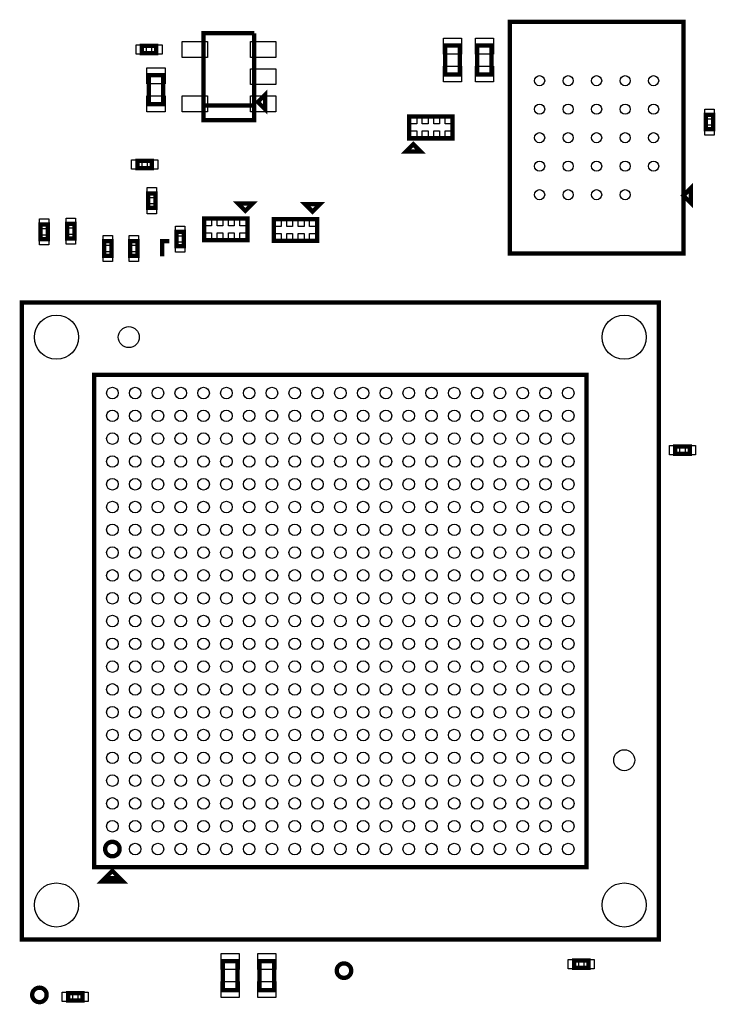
# Model space of a CAD drawing. Extents: x -350 to 3416, y -100 to 6438.
# Tile 6 of 8: x 861 to 1822, y 3502 to 4862. Entities that reach past the tile are written whole.
import ezdxf

# ---------------------------------------------------------------- set-up
doc = ezdxf.new("R2010")
doc.units = 0
doc.layers.add('PG_ASSEMBLY_TOP', color=120, linetype='CONTINUOUS')
doc.layers.add('PIN_TOP', color=140, linetype='CONTINUOUS')

msp = doc.modelspace()

# ---------------------------------------------------------------- linework, layer by layer
at = {"layer": 'PG_ASSEMBLY_TOP', "const_width": 6}
for points in [[(1778.39, 4859.05), (1538.39, 4859.05), (1538.39, 4539.05), (1778.39, 4539.05), (1778.39, 4859.05)], [(1115.39, 4743.38), (1185.39, 4743.38), (1185.39, 4843.38)], [(1185.39, 4843.38), (1115.39, 4843.38), (1115.39, 4723.38), (1185.39, 4723.38), (1185.39, 4743.38), (1115.39, 4743.38)], [(1050.1, 4825.78), (1030.1, 4825.78), (1030.1, 4815.78), (1050.1, 4815.78), (1050.1, 4825.78)], [(1469.38, 4786.34), (1469.38, 4826.34), (1449.38, 4826.34), (1449.38, 4786.34), (1469.38, 4786.34)], [(1493.38, 4826.34), (1493.38, 4786.34), (1513.38, 4786.34), (1513.38, 4826.34), (1493.38, 4826.34)], [(1059.64, 4745.27), (1059.64, 4785.27), (1039.64, 4785.27), (1039.64, 4745.27), (1059.64, 4745.27)], [(1190.39, 4748.38), (1200.39, 4738.38), (1200.39, 4758.38), (1190.39, 4748.38)], [(1819.38, 4710.64), (1819.38, 4730.64), (1809.38, 4730.64), (1809.38, 4710.64), (1819.38, 4710.64)], [(1399.42, 4728.15), (1459.42, 4728.15), (1459.42, 4698.15), (1399.42, 4698.15), (1399.42, 4728.15)], [(1395, 4680), (1415, 4680), (1405, 4690), (1395, 4680)], [(1044, 4667), (1024, 4667), (1024, 4657), (1044, 4657), (1044, 4667)], [(1049, 4602), (1049, 4622), (1039, 4622), (1039, 4602), (1049, 4602)], [(1778.39, 4619.05), (1788.39, 4609.05), (1788.39, 4629.05), (1778.39, 4619.05)], [(1183, 4608), (1163, 4608), (1173, 4598), (1183, 4608)], [(1276, 4607), (1256, 4607), (1266, 4597), (1276, 4607)], [(1176, 4557.6), (1116, 4557.6), (1116, 4587.6), (1176, 4587.6), (1176, 4557.6)], [(1272.28, 4556.58), (1212.28, 4556.58), (1212.28, 4586.58), (1272.28, 4586.58), (1272.28, 4556.58)], [(890, 4579), (890, 4559), (900, 4559), (900, 4579), (890, 4579)], [(927, 4580), (927, 4560), (937, 4560), (937, 4580), (927, 4580)], [(1078, 4569), (1078, 4549), (1088, 4549), (1088, 4569), (1078, 4569)], [(978, 4556), (978, 4536), (988, 4536), (988, 4556), (978, 4556)], [(1014, 4556), (1014, 4536), (1024, 4536), (1024, 4556), (1014, 4556)], [(1068, 4556), (1058, 4556), (1058, 4535)], [(1744.34, 3591.3), (1744.34, 4471.3), (864.34, 4471.3), (864.34, 3591.3), (1744.34, 3591.3)], [(1644.34, 3691.3), (1644.34, 4371.3), (964.34, 4371.3), (964.34, 3691.3), (1644.34, 3691.3)], [(1766.97, 4262.4), (1786.97, 4262.4), (1786.97, 4272.4), (1766.97, 4272.4), (1766.97, 4262.4)], [(989.34, 3686.3), (974.34, 3671.3), (1004.34, 3671.3), (989.34, 3686.3)], [(989.34, 3686.3), (979.34, 3676.3), (999.34, 3676.3), (989.34, 3686.3)], [(1142.14, 3561.6), (1142.14, 3521.6), (1162.14, 3521.6), (1162.14, 3561.6), (1142.14, 3561.6)], [(1212.74, 3521.6), (1212.74, 3561.6), (1192.74, 3561.6), (1192.74, 3521.6), (1212.74, 3521.6)], [(1647.21, 3562.46), (1627.21, 3562.46), (1627.21, 3552.46), (1647.21, 3552.46), (1647.21, 3562.46)], [(948.09, 3517.07), (928.09, 3517.07), (928.09, 3507.07), (948.09, 3507.07), (948.09, 3517.07)]]:
    msp.add_lwpolyline(points, dxfattribs=at)
for points in [[(999.38, 3716.34, 1), (979.38, 3716.34, 1), (999.38, 3716.34)], [(1319.38, 3548.34, 1), (1299.38, 3548.34, 1), (1319.38, 3548.34)], [(898.59, 3514.85, 1), (878.59, 3514.85, 1), (898.59, 3514.85)]]:
    msp.add_lwpolyline(points, format="xyb", dxfattribs=at)
at = {"layer": 'PIN_TOP'}
for points in [[(1120.65, 4831.78), (1120.65, 4809.78), (1085.65, 4809.78), (1085.65, 4831.78)], [(1215.13, 4831.78), (1215.13, 4809.78), (1180.13, 4809.78), (1180.13, 4831.78)], [(1471.88, 4814.63), (1446.88, 4814.63), (1446.88, 4836.63), (1471.88, 4836.63)], [(1490.88, 4836.63), (1515.88, 4836.63), (1515.88, 4814.63), (1490.88, 4814.63)], [(1036.08, 4827.28), (1036.08, 4814.28), (1022.08, 4814.28), (1022.08, 4827.28)], [(1058.12, 4827.28), (1058.12, 4814.28), (1044.12, 4814.28), (1044.12, 4827.28)], [(1062.14, 4773.56), (1037.14, 4773.56), (1037.14, 4795.56), (1062.14, 4795.56)], [(1215.13, 4794.38), (1215.13, 4772.38), (1180.13, 4772.38), (1180.13, 4794.38)], [(1471.88, 4776.05), (1446.88, 4776.05), (1446.88, 4798.05), (1471.88, 4798.05)], [(1490.88, 4798.05), (1515.88, 4798.05), (1515.88, 4776.05), (1490.88, 4776.05)], [(1062.14, 4734.98), (1037.14, 4734.98), (1037.14, 4756.98), (1062.14, 4756.98)], [(1120.65, 4756.98), (1120.65, 4734.98), (1085.65, 4734.98), (1085.65, 4756.98)], [(1215.13, 4756.98), (1215.13, 4734.98), (1180.13, 4734.98), (1180.13, 4756.98)], [(1820.88, 4724.66), (1807.88, 4724.66), (1807.88, 4738.66), (1820.88, 4738.66)], [(1401.8, 4717.98), (1401.8, 4729.98), (1409.8, 4729.98), (1409.8, 4717.98)], [(1417.55, 4717.98), (1417.55, 4729.98), (1425.55, 4729.98), (1425.55, 4717.98)], [(1433.29, 4717.98), (1433.29, 4729.98), (1441.29, 4729.98), (1441.29, 4717.98)], [(1449.04, 4717.98), (1449.04, 4729.98), (1457.04, 4729.98), (1457.04, 4717.98)], [(1401.8, 4696.32), (1401.8, 4708.32), (1409.8, 4708.32), (1409.8, 4696.32)], [(1417.55, 4696.32), (1417.55, 4708.32), (1425.55, 4708.32), (1425.55, 4696.32)], [(1433.29, 4696.32), (1433.29, 4708.32), (1441.29, 4708.32), (1441.29, 4696.32)], [(1449.04, 4696.32), (1449.04, 4708.32), (1457.04, 4708.32), (1457.04, 4696.32)], [(1820.88, 4702.62), (1807.88, 4702.62), (1807.88, 4716.62), (1820.88, 4716.62)], [(1029.98, 4668.5), (1029.98, 4655.5), (1015.98, 4655.5), (1015.98, 4668.5)], [(1052.02, 4668.5), (1052.02, 4655.5), (1038.02, 4655.5), (1038.02, 4668.5)], [(1050.5, 4616.02), (1037.5, 4616.02), (1037.5, 4630.02), (1050.5, 4630.02)], [(1050.5, 4593.98), (1037.5, 4593.98), (1037.5, 4607.98), (1050.5, 4607.98)], [(888.5, 4587.02), (901.5, 4587.02), (901.5, 4573.02), (888.5, 4573.02)], [(925.5, 4588.02), (938.5, 4588.02), (938.5, 4574.02), (925.5, 4574.02)], [(1126.38, 4589.43), (1126.38, 4577.43), (1118.38, 4577.43), (1118.38, 4589.43)], [(1142.13, 4589.43), (1142.13, 4577.43), (1134.13, 4577.43), (1134.13, 4589.43)], [(1157.87, 4589.43), (1157.87, 4577.43), (1149.87, 4577.43), (1149.87, 4589.43)], [(1173.62, 4589.43), (1173.62, 4577.43), (1165.62, 4577.43), (1165.62, 4589.43)], [(1222.66, 4588.41), (1222.66, 4576.41), (1214.66, 4576.41), (1214.66, 4588.41)], [(1238.41, 4588.41), (1238.41, 4576.41), (1230.41, 4576.41), (1230.41, 4588.41)], [(1254.15, 4588.41), (1254.15, 4576.41), (1246.15, 4576.41), (1246.15, 4588.41)], [(1269.9, 4588.41), (1269.9, 4576.41), (1261.9, 4576.41), (1261.9, 4588.41)], [(1076.5, 4577.02), (1089.5, 4577.02), (1089.5, 4563.02), (1076.5, 4563.02)], [(888.5, 4564.98), (901.5, 4564.98), (901.5, 4550.98), (888.5, 4550.98)], [(925.5, 4565.98), (938.5, 4565.98), (938.5, 4551.98), (925.5, 4551.98)], [(976.5, 4564.02), (989.5, 4564.02), (989.5, 4550.02), (976.5, 4550.02)], [(1012.5, 4564.02), (1025.5, 4564.02), (1025.5, 4550.02), (1012.5, 4550.02)], [(1126.38, 4567.77), (1126.38, 4555.77), (1118.38, 4555.77), (1118.38, 4567.77)], [(1142.13, 4567.77), (1142.13, 4555.77), (1134.13, 4555.77), (1134.13, 4567.77)], [(1157.87, 4567.77), (1157.87, 4555.77), (1149.87, 4555.77), (1149.87, 4567.77)], [(1173.62, 4567.77), (1173.62, 4555.77), (1165.62, 4555.77), (1165.62, 4567.77)], [(1222.66, 4566.75), (1222.66, 4554.75), (1214.66, 4554.75), (1214.66, 4566.75)], [(1238.41, 4566.75), (1238.41, 4554.75), (1230.41, 4554.75), (1230.41, 4566.75)], [(1254.15, 4566.75), (1254.15, 4554.75), (1246.15, 4554.75), (1246.15, 4566.75)], [(1269.9, 4566.75), (1269.9, 4554.75), (1261.9, 4554.75), (1261.9, 4566.75)], [(1076.5, 4554.98), (1089.5, 4554.98), (1089.5, 4540.98), (1076.5, 4540.98)], [(976.5, 4541.98), (989.5, 4541.98), (989.5, 4527.98), (976.5, 4527.98)], [(1012.5, 4541.98), (1025.5, 4541.98), (1025.5, 4527.98), (1012.5, 4527.98)], [(1758.95, 4260.9), (1758.95, 4273.9), (1772.95, 4273.9), (1772.95, 4260.9)], [(1780.99, 4260.9), (1780.99, 4273.9), (1794.99, 4273.9), (1794.99, 4260.9)], [(1139.64, 3571.89), (1164.64, 3571.89), (1164.64, 3549.89), (1139.64, 3549.89)], [(1215.24, 3549.89), (1190.24, 3549.89), (1190.24, 3571.89), (1215.24, 3571.89)], [(1633.19, 3563.96), (1633.19, 3550.96), (1619.19, 3550.96), (1619.19, 3563.96)], [(1655.23, 3563.96), (1655.23, 3550.96), (1641.23, 3550.96), (1641.23, 3563.96)], [(1139.64, 3533.31), (1164.64, 3533.31), (1164.64, 3511.31), (1139.64, 3511.31)], [(1215.24, 3511.31), (1190.24, 3511.31), (1190.24, 3533.31), (1215.24, 3533.31)], [(934.07, 3518.57), (934.07, 3505.57), (920.07, 3505.57), (920.07, 3518.57)], [(956.11, 3518.57), (956.11, 3505.57), (942.11, 3505.57), (942.11, 3518.57)]]:
    msp.add_lwpolyline(points, close=True, dxfattribs=at)
for centre, radius in [((1579.65, 4777.79), 7), ((1619.02, 4777.79), 7), ((1658.39, 4777.79), 7), ((1697.76, 4777.79), 7), ((1737.13, 4777.79), 7), ((1579.65, 4738.42), 7), ((1619.02, 4738.42), 7), ((1658.39, 4738.42), 7), ((1697.76, 4738.42), 7), ((1737.13, 4738.42), 7), ((1579.65, 4699.05), 7), ((1619.02, 4699.05), 7), ((1658.39, 4699.05), 7), ((1697.76, 4699.05), 7), ((1737.13, 4699.05), 7), ((1579.65, 4659.68), 7), ((1619.02, 4659.68), 7), ((1658.39, 4659.68), 7), ((1697.76, 4659.68), 7), ((1737.13, 4659.68), 7), ((1579.65, 4620.31), 7), ((1619.02, 4620.31), 7), ((1658.39, 4620.31), 7), ((1697.76, 4620.31), 7), ((912.12, 4423.52), 30.5), ((1696.56, 4423.52), 30.5), ((1012.12, 4423.52), 14.5), ((989.38, 4346.26), 8), ((1020.88, 4346.26), 8), ((1052.37, 4346.26), 8), ((1083.87, 4346.26), 8), ((1115.36, 4346.26), 8), ((1146.86, 4346.26), 8), ((1178.36, 4346.26), 8), ((1209.85, 4346.26), 8), ((1241.35, 4346.26), 8), ((1272.84, 4346.26), 8), ((1304.34, 4346.26), 8), ((1335.84, 4346.26), 8), ((1367.33, 4346.26), 8), ((1398.83, 4346.26), 8), ((1430.32, 4346.26), 8), ((1461.82, 4346.26), 8), ((1493.32, 4346.26), 8), ((1524.81, 4346.26), 8), ((1556.31, 4346.26), 8), ((1587.8, 4346.26), 8), ((1619.3, 4346.26), 8), ((989.38, 4314.76), 8), ((1020.88, 4314.76), 8), ((1052.37, 4314.76), 8), ((1083.87, 4314.76), 8), ((1115.36, 4314.76), 8), ((1146.86, 4314.76), 8), ((1178.36, 4314.76), 8), ((1209.85, 4314.76), 8), ((1241.35, 4314.76), 8), ((1272.84, 4314.76), 8), ((1304.34, 4314.76), 8), ((1335.84, 4314.76), 8), ((1367.33, 4314.76), 8), ((1398.83, 4314.76), 8), ((1430.32, 4314.76), 8), ((1461.82, 4314.76), 8), ((1493.32, 4314.76), 8), ((1524.81, 4314.76), 8), ((1556.31, 4314.76), 8), ((1587.8, 4314.76), 8), ((1619.3, 4314.76), 8), ((989.38, 4283.27), 8), ((1020.88, 4283.27), 8), ((1052.37, 4283.27), 8), ((1083.87, 4283.27), 8), ((1115.36, 4283.27), 8), ((1146.86, 4283.27), 8), ((1178.36, 4283.27), 8), ((1209.85, 4283.27), 8), ((1241.35, 4283.27), 8), ((1272.84, 4283.27), 8), ((1304.34, 4283.27), 8), ((1335.84, 4283.27), 8), ((1367.33, 4283.27), 8), ((1398.83, 4283.27), 8), ((1430.32, 4283.27), 8), ((1461.82, 4283.27), 8), ((1493.32, 4283.27), 8), ((1524.81, 4283.27), 8), ((1556.31, 4283.27), 8), ((1587.8, 4283.27), 8), ((1619.3, 4283.27), 8), ((989.38, 4251.77), 8), ((1020.88, 4251.77), 8), ((1052.37, 4251.77), 8), ((1083.87, 4251.77), 8), ((1115.36, 4251.77), 8), ((1146.86, 4251.77), 8), ((1178.36, 4251.77), 8), ((1209.85, 4251.77), 8), ((1241.35, 4251.77), 8), ((1272.84, 4251.77), 8), ((1304.34, 4251.77), 8), ((1335.84, 4251.77), 8), ((1367.33, 4251.77), 8), ((1398.83, 4251.77), 8), ((1430.32, 4251.77), 8), ((1461.82, 4251.77), 8), ((1493.32, 4251.77), 8), ((1524.81, 4251.77), 8), ((1556.31, 4251.77), 8), ((1587.8, 4251.77), 8), ((1619.3, 4251.77), 8), ((989.38, 4220.28), 8), ((1020.88, 4220.28), 8), ((1052.37, 4220.28), 8), ((1083.87, 4220.28), 8), ((1115.36, 4220.28), 8), ((1146.86, 4220.28), 8), ((1178.36, 4220.28), 8), ((1209.85, 4220.28), 8), ((1241.35, 4220.28), 8), ((1272.84, 4220.28), 8), ((1304.34, 4220.28), 8), ((1335.84, 4220.28), 8), ((1367.33, 4220.28), 8), ((1398.83, 4220.28), 8), ((1430.32, 4220.28), 8), ((1461.82, 4220.28), 8), ((1493.32, 4220.28), 8), ((1524.81, 4220.28), 8), ((1556.31, 4220.28), 8), ((1587.8, 4220.28), 8), ((1619.3, 4220.28), 8), ((989.38, 4188.78), 8), ((1020.88, 4188.78), 8), ((1052.37, 4188.78), 8), ((1083.87, 4188.78), 8), ((1115.36, 4188.78), 8), ((1146.86, 4188.78), 8), ((1178.36, 4188.78), 8), ((1209.85, 4188.78), 8), ((1241.35, 4188.78), 8), ((1272.84, 4188.78), 8), ((1304.34, 4188.78), 8), ((1335.84, 4188.78), 8), ((1367.33, 4188.78), 8), ((1398.83, 4188.78), 8), ((1430.32, 4188.78), 8), ((1461.82, 4188.78), 8), ((1493.32, 4188.78), 8), ((1524.81, 4188.78), 8), ((1556.31, 4188.78), 8), ((1587.8, 4188.78), 8), ((1619.3, 4188.78), 8), ((989.38, 4157.28), 8), ((1020.88, 4157.28), 8), ((1052.37, 4157.28), 8), ((1083.87, 4157.28), 8), ((1115.36, 4157.28), 8), ((1146.86, 4157.28), 8), ((1178.36, 4157.28), 8), ((1209.85, 4157.28), 8), ((1241.35, 4157.28), 8), ((1272.84, 4157.28), 8), ((1304.34, 4157.28), 8), ((1335.84, 4157.28), 8), ((1367.33, 4157.28), 8), ((1398.83, 4157.28), 8), ((1430.32, 4157.28), 8), ((1461.82, 4157.28), 8), ((1493.32, 4157.28), 8), ((1524.81, 4157.28), 8), ((1556.31, 4157.28), 8), ((1587.8, 4157.28), 8), ((1619.3, 4157.28), 8), ((989.38, 4125.79), 8), ((1020.88, 4125.79), 8), ((1052.37, 4125.79), 8), ((1083.87, 4125.79), 8), ((1115.36, 4125.79), 8), ((1146.86, 4125.79), 8), ((1178.36, 4125.79), 8), ((1209.85, 4125.79), 8), ((1241.35, 4125.79), 8), ((1272.84, 4125.79), 8), ((1304.34, 4125.79), 8), ((1335.84, 4125.79), 8), ((1367.33, 4125.79), 8), ((1398.83, 4125.79), 8), ((1430.32, 4125.79), 8), ((1461.82, 4125.79), 8), ((1493.32, 4125.79), 8), ((1524.81, 4125.79), 8), ((1556.31, 4125.79), 8), ((1587.8, 4125.79), 8), ((1619.3, 4125.79), 8), ((989.38, 4094.29), 8), ((1020.88, 4094.29), 8), ((1052.37, 4094.29), 8), ((1083.87, 4094.29), 8), ((1115.36, 4094.29), 8), ((1146.86, 4094.29), 8), ((1178.36, 4094.29), 8), ((1209.85, 4094.29), 8), ((1241.35, 4094.29), 8), ((1272.84, 4094.29), 8), ((1304.34, 4094.29), 8), ((1335.84, 4094.29), 8), ((1367.33, 4094.29), 8), ((1398.83, 4094.29), 8), ((1430.32, 4094.29), 8), ((1461.82, 4094.29), 8), ((1493.32, 4094.29), 8), ((1524.81, 4094.29), 8), ((1556.31, 4094.29), 8), ((1587.8, 4094.29), 8), ((1619.3, 4094.29), 8), ((989.38, 4062.8), 8), ((1020.88, 4062.8), 8), ((1052.37, 4062.8), 8), ((1083.87, 4062.8), 8), ((1115.36, 4062.8), 8), ((1146.86, 4062.8), 8), ((1178.36, 4062.8), 8), ((1209.85, 4062.8), 8), ((1241.35, 4062.8), 8), ((1272.84, 4062.8), 8), ((1304.34, 4062.8), 8), ((1335.84, 4062.8), 8), ((1367.33, 4062.8), 8), ((1398.83, 4062.8), 8), ((1430.32, 4062.8), 8), ((1461.82, 4062.8), 8), ((1493.32, 4062.8), 8), ((1524.81, 4062.8), 8), ((1556.31, 4062.8), 8), ((1587.8, 4062.8), 8), ((1619.3, 4062.8), 8), ((989.38, 4031.3), 8), ((1020.88, 4031.3), 8), ((1052.37, 4031.3), 8), ((1083.87, 4031.3), 8), ((1115.36, 4031.3), 8), ((1146.86, 4031.3), 8), ((1178.36, 4031.3), 8), ((1209.85, 4031.3), 8), ((1241.35, 4031.3), 8), ((1272.84, 4031.3), 8), ((1304.34, 4031.3), 8), ((1335.84, 4031.3), 8), ((1367.33, 4031.3), 8), ((1398.83, 4031.3), 8), ((1430.32, 4031.3), 8), ((1461.82, 4031.3), 8), ((1493.32, 4031.3), 8), ((1524.81, 4031.3), 8), ((1556.31, 4031.3), 8), ((1587.8, 4031.3), 8), ((1619.3, 4031.3), 8), ((989.38, 3999.8), 8), ((1020.88, 3999.8), 8), ((1052.37, 3999.8), 8), ((1083.87, 3999.8), 8), ((1115.36, 3999.8), 8), ((1146.86, 3999.8), 8), ((1178.36, 3999.8), 8), ((1209.85, 3999.8), 8), ((1241.35, 3999.8), 8), ((1272.84, 3999.8), 8), ((1304.34, 3999.8), 8), ((1335.84, 3999.8), 8), ((1367.33, 3999.8), 8), ((1398.83, 3999.8), 8), ((1430.32, 3999.8), 8), ((1461.82, 3999.8), 8), ((1493.32, 3999.8), 8), ((1524.81, 3999.8), 8), ((1556.31, 3999.8), 8), ((1587.8, 3999.8), 8), ((1619.3, 3999.8), 8), ((989.38, 3968.31), 8), ((1020.88, 3968.31), 8), ((1052.37, 3968.31), 8), ((1083.87, 3968.31), 8), ((1115.36, 3968.31), 8), ((1146.86, 3968.31), 8), ((1178.36, 3968.31), 8), ((1209.85, 3968.31), 8), ((1241.35, 3968.31), 8), ((1272.84, 3968.31), 8), ((1304.34, 3968.31), 8), ((1335.84, 3968.31), 8), ((1367.33, 3968.31), 8), ((1398.83, 3968.31), 8), ((1430.32, 3968.31), 8), ((1461.82, 3968.31), 8), ((1493.32, 3968.31), 8), ((1524.81, 3968.31), 8), ((1556.31, 3968.31), 8), ((1587.8, 3968.31), 8), ((1619.3, 3968.31), 8), ((989.38, 3936.81), 8), ((1020.88, 3936.81), 8), ((1052.37, 3936.81), 8), ((1083.87, 3936.81), 8), ((1115.36, 3936.81), 8), ((1146.86, 3936.81), 8), ((1178.36, 3936.81), 8), ((1209.85, 3936.81), 8), ((1241.35, 3936.81), 8), ((1272.84, 3936.81), 8), ((1304.34, 3936.81), 8), ((1335.84, 3936.81), 8), ((1367.33, 3936.81), 8), ((1398.83, 3936.81), 8), ((1430.32, 3936.81), 8), ((1461.82, 3936.81), 8), ((1493.32, 3936.81), 8), ((1524.81, 3936.81), 8), ((1556.31, 3936.81), 8), ((1587.8, 3936.81), 8), ((1619.3, 3936.81), 8), ((989.38, 3905.32), 8), ((1020.88, 3905.32), 8), ((1052.37, 3905.32), 8), ((1083.87, 3905.32), 8), ((1115.36, 3905.32), 8), ((1146.86, 3905.32), 8), ((1178.36, 3905.32), 8), ((1209.85, 3905.32), 8), ((1241.35, 3905.32), 8), ((1272.84, 3905.32), 8), ((1304.34, 3905.32), 8), ((1335.84, 3905.32), 8), ((1367.33, 3905.32), 8), ((1398.83, 3905.32), 8), ((1430.32, 3905.32), 8), ((1461.82, 3905.32), 8), ((1493.32, 3905.32), 8), ((1524.81, 3905.32), 8), ((1556.31, 3905.32), 8), ((1587.8, 3905.32), 8), ((1619.3, 3905.32), 8), ((989.38, 3873.82), 8), ((1020.88, 3873.82), 8), ((1052.37, 3873.82), 8), ((1083.87, 3873.82), 8), ((1115.36, 3873.82), 8), ((1146.86, 3873.82), 8), ((1178.36, 3873.82), 8), ((1209.85, 3873.82), 8), ((1241.35, 3873.82), 8), ((1272.84, 3873.82), 8), ((1304.34, 3873.82), 8), ((1335.84, 3873.82), 8), ((1367.33, 3873.82), 8), ((1398.83, 3873.82), 8), ((1430.32, 3873.82), 8), ((1461.82, 3873.82), 8), ((1493.32, 3873.82), 8), ((1524.81, 3873.82), 8), ((1556.31, 3873.82), 8), ((1587.8, 3873.82), 8), ((1619.3, 3873.82), 8), ((989.38, 3842.32), 8), ((1020.88, 3842.32), 8), ((1052.37, 3842.32), 8), ((1083.87, 3842.32), 8), ((1115.36, 3842.32), 8), ((1146.86, 3842.32), 8), ((1178.36, 3842.32), 8), ((1209.85, 3842.32), 8), ((1241.35, 3842.32), 8), ((1272.84, 3842.32), 8), ((1304.34, 3842.32), 8), ((1335.84, 3842.32), 8), ((1367.33, 3842.32), 8), ((1398.83, 3842.32), 8), ((1430.32, 3842.32), 8), ((1461.82, 3842.32), 8), ((1493.32, 3842.32), 8), ((1524.81, 3842.32), 8), ((1556.31, 3842.32), 8), ((1587.8, 3842.32), 8), ((1619.3, 3842.32), 8), ((1696.56, 3839.08), 14.5), ((989.38, 3810.83), 8), ((1020.88, 3810.83), 8), ((1052.37, 3810.83), 8), ((1083.87, 3810.83), 8), ((1115.36, 3810.83), 8), ((1146.86, 3810.83), 8), ((1178.36, 3810.83), 8), ((1209.85, 3810.83), 8), ((1241.35, 3810.83), 8), ((1272.84, 3810.83), 8), ((1304.34, 3810.83), 8), ((1335.84, 3810.83), 8), ((1367.33, 3810.83), 8), ((1398.83, 3810.83), 8), ((1430.32, 3810.83), 8), ((1461.82, 3810.83), 8), ((1493.32, 3810.83), 8), ((1524.81, 3810.83), 8), ((1556.31, 3810.83), 8), ((1587.8, 3810.83), 8), ((1619.3, 3810.83), 8), ((989.38, 3779.33), 8), ((1020.88, 3779.33), 8), ((1052.37, 3779.33), 8), ((1083.87, 3779.33), 8), ((1115.36, 3779.33), 8), ((1146.86, 3779.33), 8), ((1178.36, 3779.33), 8), ((1209.85, 3779.33), 8), ((1241.35, 3779.33), 8), ((1272.84, 3779.33), 8), ((1304.34, 3779.33), 8), ((1335.84, 3779.33), 8), ((1367.33, 3779.33), 8), ((1398.83, 3779.33), 8), ((1430.32, 3779.33), 8), ((1461.82, 3779.33), 8), ((1493.32, 3779.33), 8), ((1524.81, 3779.33), 8), ((1556.31, 3779.33), 8), ((1587.8, 3779.33), 8), ((1619.3, 3779.33), 8), ((989.38, 3747.84), 8), ((1020.88, 3747.84), 8), ((1052.37, 3747.84), 8), ((1083.87, 3747.84), 8), ((1115.36, 3747.84), 8), ((1146.86, 3747.84), 8), ((1178.36, 3747.84), 8), ((1209.85, 3747.84), 8), ((1241.35, 3747.84), 8), ((1272.84, 3747.84), 8), ((1304.34, 3747.84), 8), ((1335.84, 3747.84), 8), ((1367.33, 3747.84), 8), ((1398.83, 3747.84), 8), ((1430.32, 3747.84), 8), ((1461.82, 3747.84), 8), ((1493.32, 3747.84), 8), ((1524.81, 3747.84), 8), ((1556.31, 3747.84), 8), ((1587.8, 3747.84), 8), ((1619.3, 3747.84), 8), ((989.38, 3716.34), 8), ((1020.88, 3716.34), 8), ((1052.37, 3716.34), 8), ((1083.87, 3716.34), 8), ((1115.36, 3716.34), 8), ((1146.86, 3716.34), 8), ((1178.36, 3716.34), 8), ((1209.85, 3716.34), 8), ((1241.35, 3716.34), 8), ((1272.84, 3716.34), 8), ((1304.34, 3716.34), 8), ((1335.84, 3716.34), 8), ((1367.33, 3716.34), 8), ((1398.83, 3716.34), 8), ((1430.32, 3716.34), 8), ((1461.82, 3716.34), 8), ((1493.32, 3716.34), 8), ((1524.81, 3716.34), 8), ((1556.31, 3716.34), 8), ((1587.8, 3716.34), 8), ((1619.3, 3716.34), 8), ((912.12, 3639.08), 30.5), ((1696.56, 3639.08), 30.5), ((1309.38, 3548.34), 9), ((888.59, 3514.85), 9)]:
    msp.add_circle(centre, radius, dxfattribs=at)

doc.saveas('drawing.dxf')
